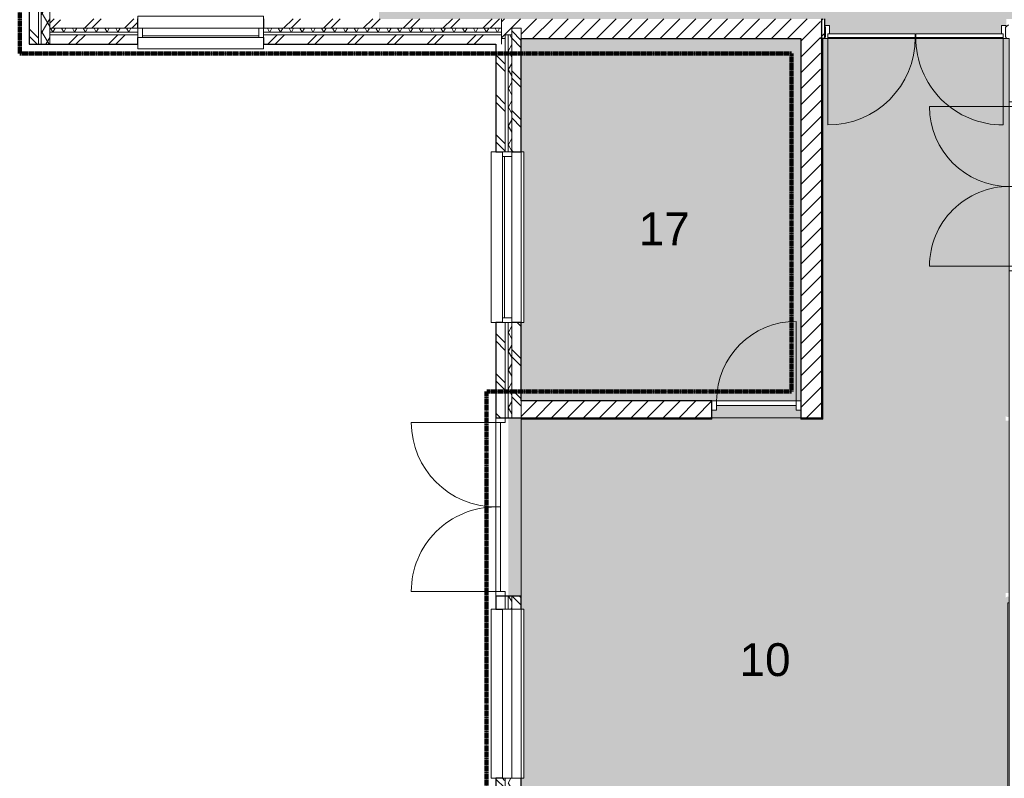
# Model space of a CAD drawing. Header units: millimetres. Extents: x 16156 to 109545, y -1019 to 113498.
# Tile 3 of 50: x 21932 to 32421, y 51251 to 59332. Entities that reach past the tile are written whole.
import ezdxf

# ---------------------------------------------------------------- set-up
doc = ezdxf.new("R2010")
doc.units = ezdxf.units.MM
doc.linetypes.add('Afbreeklijn', pattern=[9, 5, -2, 0, -2])
for name, color, linetype, lineweight in [('A--A2__Ruwbouw', 8, 'Continuous', 15), ('A--AR9__AlgVoorz', 1, 'Continuous', 9), ('A--L$01A__Algemeen', 7, 'Continuous', 9), ('A--L21__Buitenwanden', 3, 'Continuous', 9), ('A--L22__Binnenwanden', 2, 'Continuous', 9), ('A--L34__BalustradesLeuningen', 1, 'Continuous', 9), ('A--L3__Afbouw', 2, 'Continuous', 9), ('A--LD30__DetailPenMiddel', 3, 'Continuous', 9), ('A--LR9__AlgVoorz', 7, 'Continuous', 9), ('A--TR9__AlgVoorz', 1, 'Continuous', 13)]:
    doc.layers.add(name, color=color, linetype=linetype, lineweight=lineweight)
doc.styles.add('Arial', font='arial.ttf', dxfattribs={"height": 350})
pattern_1 = [(45, (0, 0), (-84.85281, 84.85281), [])]
pattern_2 = [(315, (27004.26, 51666.44), (212.132, 212.132), []), (315, (29204.26, 51666.44), (212.132, 212.132), [])]
pattern_3 = [(60, (0, 0), (-86.60254, 50), []), (120, (0, 0), (-86.60254, -50), [])]
pattern_4 = [(45, (24653.26, 59071.44), (-212.132, 212.132), []), (45, (24653.26, 61271.44), (-212.132, 212.132), [])]

# ---------------------------------------------------------------- blocks, each defined once
blk = doc.blocks.new('32_DO_WB_vo deur dubbel1 - vo 2-2130700-DO-Begane grond - Nieuwe situatie - Brandcompartimentering')
at = {"layer": 'A--L$01A__Algemeen'}
for p, q in [((-1190, 50), (-1190, 900)), ((510, 50), (510, 900))]:
    blk.add_line(p, q, dxfattribs=at)
for centre, start, end in [((-1190, 50), 360, 90), ((510, 50), 90, 180)]:
    blk.add_arc(centre, 850, start, end, dxfattribs=at)
at = {"layer": 'A--L3__Afbouw'}
for p, q in [((-1190, 50), (-1240, 50)), ((-1240, 50), (-1240, -50)), ((-340, 50), (-1190, 50)), ((-1190, 50), (-1190, 0)), ((-1190, -50), (-1190, 50)), ((-340, 0), (-340, 50)), ((510, 50), (-340, 50)), ((-340, 50), (-340, 0)), ((510, 0), (510, 50)), ((560, 50), (510, 50)), ((510, 50), (510, -50)), ((560, -50), (560, 50)), ((-1240, -50), (-1190, -50)), ((-1190, 0), (-340, 0)), ((-340, 0), (510, 0)), ((510, -50), (560, -50))]:
    blk.add_line(p, q, dxfattribs=at)
blk = doc.blocks.new('31_DO_WB_vo deur dubbel - vo-1920199-DO-Begane grond - Nieuwe situatie - Brandcompartimentering')
at = {"layer": 'A--L$01A__Algemeen'}
for p, q in [((-1265, 135), (-1265, 1035)), ((535, 135), (535, 1035))]:
    blk.add_line(p, q, dxfattribs=at)
for centre, start, end in [((-1265, 135), 360, 90), ((535, 135), 90, 180)]:
    blk.add_arc(centre, 900, start, end, dxfattribs=at)
at = {"layer": 'A--L3__Afbouw'}
for p, q in [((-1265, 135), (-1315, 135)), ((-1315, 135), (-1315, 35)), ((-365, 135), (-1265, 135)), ((-1265, 135), (-1265, 85)), ((-1265, 35), (-1265, 135)), ((-365, 85), (-365, 135)), ((535, 135), (-365, 135)), ((-365, 135), (-365, 85)), ((535, 85), (535, 135)), ((585, 135), (535, 135)), ((535, 135), (535, 35)), ((585, 35), (585, 135)), ((-1315, 35), (-1265, 35)), ((-1265, 85), (-365, 85)), ((-365, 85), (535, 85)), ((535, 35), (585, 35))]:
    blk.add_line(p, q, dxfattribs=at)
blk = doc.blocks.new('31_WI_WB_fixed glass - Ontwerpraam-2070651-DO-Begane grond - Nieuwe situatie - Brandcompartimentering')
at = {"layer": 'A--L3__Afbouw'}
for p, q in [((-900, 35), (-900, 165)), ((-900, 165), (900, 165)), ((900, 165), (900, 35)), ((-900, 35), (900, 35)), ((-900, -65), (-900, 35)), ((900, 35), (900, -65)), ((900, -65), (-900, -65)), ((-900, -179), (-900, -135)), ((-900, -179), (-900, -183)), ((-900, -183), (900, -183)), ((900, -135), (900, -179)), ((900, -183), (900, -179))]:
    blk.add_line(p, q, dxfattribs=at)
blk = doc.blocks.new('32_DO_WB_vo deur enkel2 - vo 2-2338776-DO-Begane grond - Nieuwe situatie - Brandcompartimentering')
at = {"layer": 'A--L$01A__Algemeen'}
blk.add_line((544, 90), (544, 938), dxfattribs=at)
blk.add_arc((544, 90), 848, 90, 180, dxfattribs=at)
at = {"layer": 'A--L3__Afbouw'}
for p, q in [((-304, 90), (-354, 90)), ((-354, 90), (-354, -10)), ((544, 90), (-304, 90)), ((-304, 90), (-304, 40)), ((-304, -10), (-304, 90)), ((-304, 40), (544, 40)), ((544, 40), (544, 90)), ((594, 90), (544, 90)), ((544, 90), (544, -10)), ((594, -10), (594, 90)), ((-354, -10), (-304, -10)), ((544, -10), (594, -10))]:
    blk.add_line(p, q, dxfattribs=at)
blk = doc.blocks.new('31_WI_WB_fixed glass - Ontwerpraam-2070376-DO-Begane grond - Nieuwe situatie - Brandcompartimentering')
at = {"layer": 'A--L3__Afbouw'}
for p, q in [((670, 183), (-670, 183)), ((-670, 183), (-670, 179)), ((-670, 135), (-670, 179)), ((670, 179), (670, 183)), ((670, 179), (670, 135)), ((-620, 65), (-670, 65)), ((-670, 65), (-670, -35)), ((-620, -35), (-620, 65)), ((620, 65), (-620, 65)), ((-620, 65), (-620, 44)), ((-620, 44), (620, 44)), ((620, 65), (620, -35)), ((670, 65), (620, 65)), ((620, 44), (620, 65)), ((670, -35), (670, 65)), ((-670, -35), (-620, -35)), ((-620, -35), (620, -35)), ((620, -35), (670, -35)), ((-670, -165), (-670, -135)), ((670, -165), (-670, -165)), ((670, -135), (670, -165))]:
    blk.add_line(p, q, dxfattribs=at)
blk = doc.blocks.new('31_WI_WB_fixed glass - Ontwerpraam-2070441-DO-Begane grond - Nieuwe situatie - Brandcompartimentering')
at = {"layer": 'A--L3__Afbouw'}
for p, q in [((908, 183), (-908, 183)), ((-908, 183), (-908, 179)), ((-908, 135), (-908, 179)), ((908, 179), (908, 183)), ((908, 179), (908, 135)), ((-858, 65), (-908, 65)), ((-908, 65), (-908, -35)), ((-858, -35), (-858, 65)), ((858, 65), (-858, 65)), ((-858, 65), (-858, 44)), ((-858, 44), (858, 44)), ((858, 65), (858, -35)), ((908, 65), (858, 65)), ((858, 44), (858, 65)), ((908, -35), (908, 65)), ((-908, -35), (-858, -35)), ((-858, -35), (858, -35)), ((858, -35), (908, -35)), ((-908, -165), (-908, -135)), ((908, -165), (-908, -165)), ((908, -135), (908, -165))]:
    blk.add_line(p, q, dxfattribs=at)
blk = doc.blocks.new('Railing - Railing-2437554-DO-Begane grond - Nieuwe situatie - Brandcompartimentering')
at = {"layer": 'A--L34__BalustradesLeuningen'}
for p, q in [((32459, 53121), (32459, 49717)), ((32471, 53121), (32459, 53121)), ((32471, 53121), (32474, 53121)), ((32459, 49717), (31399, 49717)), ((31399, 49717), (31399, 49705)), ((31399, 49702), (31399, 49705))]:
    blk.add_line(p, q, dxfattribs=at)
blk.add_open_spline([(32459, 49717), (32459, 49717), (32459, 49717), (32460, 49717), (32461, 49716), (32462, 49715), (32462, 49714), (32463, 49714), (32464, 49713), (32465, 49712), (32466, 49711), (32467, 49710), (32469, 49708), (32470, 49707), (32471, 49705)], degree=3, knots=[0, 0, 0, 0, 0.166667, 0.25, 0.333333, 0.416667, 0.458333, 0.5, 0.583333, 0.666667, 0.708333, 0.75, 0.833333, 1, 1, 1, 1], dxfattribs=at)
blk = doc.blocks.new('Railing - Railing-2437930-DO-Begane grond - Nieuwe situatie - Brandcompartimentering')
at = {"layer": 'A--L34__BalustradesLeuningen'}
for p, q in [((27274, 55091), (27274, 55088)), ((27274, 55088), (27274, 55091)), ((27274, 55088), (27274, 55076)), ((27274, 55088), (27274, 55076)), ((27274, 55076), (29306, 55076)), ((29306, 55091), (29306, 55088)), ((29306, 55088), (29306, 55091)), ((29306, 55076), (29306, 55088)), ((29306, 55076), (29306, 55088))]:
    blk.add_line(p, q, dxfattribs=at)
blk = doc.blocks.new('Railing - Railing-2438013-DO-Begane grond - Nieuwe situatie - Brandcompartimentering')
at = {"layer": 'A--L34__BalustradesLeuningen'}
for p, q in [((30474, 59131), (30474, 58631)), ((30489, 55076), (30489, 59131)), ((30254, 55088), (30254, 55091)), ((30254, 55088), (30254, 55076)), ((30254, 55077), (30254, 55076)), ((30254, 55076), (30489, 55076))]:
    blk.add_line(p, q, dxfattribs=at)
blk.add_open_spline([(30489, 55076), (30489, 55076), (30489, 55077), (30488, 55077), (30488, 55078), (30487, 55079), (30486, 55079), (30486, 55080), (30485, 55081), (30484, 55082), (30483, 55083), (30482, 55084), (30480, 55086), (30478, 55087), (30477, 55088)], degree=3, knots=[0, 0, 0, 0, 0.166667, 0.25, 0.333333, 0.416667, 0.458333, 0.5, 0.583333, 0.666667, 0.708333, 0.75, 0.833333, 1, 1, 1, 1], dxfattribs=at)
blk = doc.blocks.new('N_frame_border_rebate_single_brickmold_2sided - jamb_border-2542699-DO-Begane grond - Nieuwe situatie - Brandcompartimentering')
at = {"layer": 'A--L$01A__Algemeen', "color": 9}
for p, q in [((0, 0), (-33, 0)), ((-33, 0), (-33, -52)), ((0, -15), (0, 0)), ((-33, -52), (-50, -52)), ((-50, -52), (-50, -140)), ((-10, -125), (-10, -15)), ((-10, -15), (0, -15)), ((-50, -140), (0, -140)), ((0, -125), (-10, -125)), ((0, -140), (0, -125))]:
    blk.add_line(p, q, dxfattribs=at)
blk = doc.blocks.new('N_frame_border_rebate_single_brickmold_2sided - jamb_border-2542700-DO-Begane grond - Nieuwe situatie - Brandcompartimentering')
at = {"layer": 'A--L$01A__Algemeen', "color": 9}
for p, q in [((0, 140), (-50, 140)), ((-50, 140), (-50, 52)), ((-10, 15), (-10, 125)), ((-10, 125), (0, 125)), ((0, 125), (0, 140)), ((-50, 52), (-33, 52)), ((-33, 52), (-33, 0)), ((-33, 0), (0, 0)), ((0, 15), (-10, 15)), ((0, 0), (0, 15))]:
    blk.add_line(p, q, dxfattribs=at)
blk = doc.blocks.new('N_door_leaf_single_generic - N_door_leaf_single_generic-2661229-DO-Begane grond - Nieuwe situatie - Brandcompartimentering')
at = {"layer": 'A--L3__Afbouw', "color": 9}
for p, q in [((-465, 40), (-465, 0)), ((465, 40), (-465, 40)), ((-465, 0), (465, 0)), ((465, 0), (465, 40))]:
    blk.add_line(p, q, dxfattribs=at)
blk = doc.blocks.new('N_door_leaf_single_generic - N_door_leaf_single_generic-2661249-DO-Begane grond - Nieuwe situatie - Brandcompartimentering')
at = {"layer": 'A--L3__Afbouw', "color": 9}
for p, q in [((-465, 40), (-465, 0)), ((465, 40), (-465, 40)), ((-465, 0), (465, 0)), ((465, 0), (465, 40))]:
    blk.add_line(p, q, dxfattribs=at)
blk = doc.blocks.new('N_operation - N_operation-2661239-DO-Begane grond - Nieuwe situatie - Brandcompartimentering')
at = {"layer": 'A--L$01A__Algemeen', "color": 9}
blk.add_line((-465, 20), (-465, 950), dxfattribs=at)
blk.add_arc((-465, 20), 930, 360, 90, dxfattribs=at)
blk = doc.blocks.new('N_operation - N_operation-2661259-DO-Begane grond - Nieuwe situatie - Brandcompartimentering')
at = {"layer": 'A--L$01A__Algemeen', "color": 9}
blk.add_line((465, 20), (465, 950), dxfattribs=at)
blk.add_arc((465, 20), 930, 90, 180, dxfattribs=at)

msp = doc.modelspace()

# ---------------------------------------------------------------- hatches: boundary and pattern name
at = {"layer": 'A--A2__Ruwbouw', "lineweight": 9}
h = msp.add_hatch(dxfattribs=at)
h.set_pattern_fill('FP_7', color=256, angle=45, style=0, pattern_type=2)
h.set_pattern_definition([(315, (22032.26, 62124.94), (212.132, 212.132), []), (315, (24232.26, 62124.94), (212.132, 212.132), [])])
h.paths.add_polyline_path([(22032, 59071), (22132, 59071), (22132, 60011), (22032, 60011), (22032, 59141)])
h.paths.add_polyline_path([(22123, 61826), (22132, 61826), (22132, 64908), (22032, 64908), (22032, 61826), (22102, 61826)])
h = msp.add_hatch(dxfattribs=at)
h.set_pattern_fill('FP_4', color=256, angle=60, style=0, pattern_type=2)
h.set_pattern_definition(pattern_3)
h.paths.add_polyline_path([(22252, 59071), (22252, 60011), (22162, 60011), (22162, 59071)])
h.paths.add_polyline_path([(22162, 61826), (22252, 61826), (22252, 64908), (22162, 64908), (22162, 63459)])
h = msp.add_hatch(dxfattribs=at)
h.set_pattern_fill('FP_6', color=256, angle=45, style=0, pattern_type=2)
h.set_pattern_definition(pattern_4)
h.paths.add_polyline_path([(22694, 59241), (23190, 59241), (23190, 59341), (22452, 59341), (22452, 59332), (22352, 59332), (22349, 59341), (22252, 59341), (22252, 59241), (22452, 59241)])
h.paths.add_polyline_path([(26430, 59241), (27064, 59241), (27064, 59341), (24530, 59341), (24530, 59241), (25496, 59241)])
h = msp.add_hatch(dxfattribs=at)
h.set_pattern_fill('FP_1', color=256, angle=45, style=0, pattern_type=2)
h.set_pattern_definition(pattern_1)
h.paths.add_polyline_path([(30464, 59131), (30464, 59341), (27064, 59341), (27064, 59141), (27074, 59131), (27104, 59131), (27104, 59171), (27174, 59171), (27174, 59241), (27274, 59241), (27274, 59131), (30254, 59131)])
h = msp.add_hatch(dxfattribs=at)
h.set_pattern_fill('FP_1', color=256, angle=45, style=0, pattern_type=2)
h.set_pattern_definition(pattern_1)
h.paths.add_polyline_path([(32464, 59131), (32464, 59341), (32442, 59341), (32442, 59131)])
h.paths.add_polyline_path([(30474, 59131), (30507, 59131), (30507, 59341), (30474, 59341), (30474, 59201)])
h = msp.add_hatch(dxfattribs=at)
h.set_pattern_fill('FP_4', color=256, angle=60, style=0, pattern_type=2)
h.set_pattern_definition(pattern_3)
h.paths.add_polyline_path([(26897, 59201), (27064, 59201), (27064, 59241), (24530, 59241), (24530, 59201), (26430, 59201)])
h.paths.add_polyline_path([(22352, 59201), (23190, 59201), (23190, 59241), (22252, 59241), (22252, 59201)])
h = msp.add_hatch(dxfattribs=at)
h.set_pattern_fill('FP_6', color=256, angle=45, style=0, pattern_type=2)
h.set_pattern_definition(pattern_4)
h.paths.add_polyline_path([(27004, 59071), (27064, 59071), (27064, 59171), (24530, 59171), (24530, 59071), (26897, 59071)])
h.paths.add_polyline_path([(22694, 59071), (23190, 59071), (23190, 59171), (22252, 59171), (22252, 59071)])
h = msp.add_hatch(dxfattribs=at)
h.set_pattern_fill('FP_4', color=256, angle=60, style=0, pattern_type=2)
h.set_pattern_definition(pattern_3)
h.paths.add_polyline_path([(27134, 44161), (27174, 44161), (27174, 48632), (27134, 48632), (27134, 44162)])
h.paths.add_polyline_path([(27134, 49449), (27174, 49449), (27174, 49835), (27134, 49835), (27134, 49582)])
h.paths.add_polyline_path([(27134, 50653), (27174, 50653), (27174, 51251), (27134, 51251), (27134, 50949)])
h.paths.add_polyline_path([(27139, 53051), (27174, 53051), (27174, 53191), (27134, 53191), (27134, 53051)])
h.paths.add_polyline_path([(27139, 55091), (27174, 55091), (27174, 56108), (27134, 56108), (27134, 55091)])
h.paths.add_polyline_path([(27174, 57924), (27174, 59171), (27134, 59171), (27134, 57924)])
h = msp.add_hatch(dxfattribs=at)
h.set_pattern_fill('FP_5', color=256, angle=45, style=0, pattern_type=2)
h.set_pattern_definition(pattern_2)
h.paths.add_polyline_path([(27174, 44261), (27274, 44261), (27274, 48632), (27174, 48632), (27174, 45263)])
h.paths.add_polyline_path([(27274, 49449), (27267, 49835), (27174, 49835), (27174, 49449), (27256, 49449)])
h.paths.add_polyline_path([(27247, 50653), (27274, 50653), (27274, 51251), (27174, 51251), (27174, 50653), (27245, 50653)])
h.paths.add_polyline_path([(27274, 53051), (27274, 53191), (27174, 53191), (27182, 53051)])
h.paths.add_polyline_path([(27174, 55091), (27274, 55091), (27274, 56108), (27174, 56108), (27174, 55804)])
h.paths.add_polyline_path([(27174, 57924), (27274, 57924), (27274, 59241), (27174, 59241), (27174, 58910)])
h = msp.add_hatch(dxfattribs=at)
h.set_pattern_fill('FP_5', color=256, angle=45, style=0, pattern_type=2)
h.set_pattern_definition(pattern_2)
h.paths.add_polyline_path([(27104, 44091), (27098, 48632), (27004, 48632), (27004, 44091), (27074, 44091)])
h.paths.add_polyline_path([(27101, 49449), (27104, 49449), (27098, 49835), (27004, 49835), (27004, 49449), (27099, 49449)])
h.paths.add_polyline_path([(27074, 50653), (27104, 50653), (27098, 51251), (27004, 51251), (27004, 50653)])
h.paths.add_polyline_path([(27095, 53051), (27104, 53051), (27098, 53191), (27004, 53191), (27004, 53051), (27074, 53051)])
h.paths.add_polyline_path([(27004, 55091), (27104, 55091), (27104, 56108), (27004, 56108), (27004, 55804)])
h.paths.add_polyline_path([(27104, 57924), (27104, 59131), (27064, 59131), (27064, 59071), (27004, 59071), (27004, 57924), (27095, 57924)])
h = msp.add_hatch(dxfattribs=at)
h.set_pattern_fill('FP_1', color=256, angle=45, style=0, pattern_type=2)
h.set_pattern_definition(pattern_1)
h.paths.add_polyline_path([(30254, 55091), (30474, 55091), (30474, 58631), (30464, 58631), (30464, 59131), (30254, 59131), (30254, 58910)])
h = msp.add_hatch(dxfattribs=at)
h.set_pattern_fill('FP_1', color=256, angle=45, style=0, pattern_type=2)
h.set_pattern_definition([(45, (0, 0), (-84.85281, 84.85281), [])])
h.paths.add_polyline_path([(29306, 55091), (29306, 55271), (27274, 55271), (27274, 55091), (27364, 55091)])
at = {"layer": 'A--AR9__AlgVoorz'}
h = msp.add_hatch(color=254, dxfattribs=at)
h.paths.add_polyline_path([(32442, 59236), (32442, 59271), (32432, 59256), (32432, 59236)])
h.paths.add_polyline_path([(34053, 60575), (34043, 60537), (34028, 60556), (34053, 60575)])
h.paths.add_polyline_path([(34242, 60521), (34186, 60521), (34186, 59761), (34138, 59746), (34138, 59726), (34108, 59726), (34108, 60521), (34048, 60528), (34061, 60537), (34068, 60541), (34066, 60546), (34061, 60546), (34048, 60537), (34055, 60572), (34068, 60566), (34068, 60572), (34053, 60577), (34053, 60591), (34108, 60591), (34110, 60666), (34138, 60666), (34138, 60646), (34186, 60631), (34186, 60591), (34246, 60584), (34242, 60521)])
h.paths.add_polyline_path([(34193, 60646), (34148, 60651), (34148, 60736), (34193, 60736), (34193, 60651)])
h.paths.add_polyline_path([(36148, 64546), (36153, 64591), (36238, 64591), (36238, 64546), (36153, 64546)])
h.paths.add_polyline_path([(39048, 64546), (39053, 64591), (39138, 64591), (39138, 64546), (39053, 64546)])
h.paths.add_polyline_path([(41948, 64546), (41953, 64591), (42038, 64591), (42038, 64546), (41953, 64546)])
h.paths.add_polyline_path([(44848, 64546), (44853, 64591), (44938, 64591), (44938, 64546), (44853, 64546)])
h.paths.add_polyline_path([(47748, 64546), (47753, 64591), (47838, 64591), (47838, 64546), (47753, 64546)])
h.paths.add_polyline_path([(48738, 64641), (48751, 64641), (48751, 64654)])
h.paths.add_polyline_path([(48723, 66041), (48738, 66031), (48801, 66031), (48801, 66041), (48738, 66041)])
h.paths.add_polyline_path([(30474, 75811), (30468, 75800), (30412, 75800), (30412, 75790), (30474, 75790), (30489, 75800)])
h.paths.add_polyline_path([(30507, 59271), (30507, 59236), (30517, 59241), (30511, 59266)])
h.paths.add_polyline_path([(30557, 59236), (32392, 59236), (32392, 59271), (32442, 59271), (32442, 59341), (34248, 59341), (34248, 59381), (34198, 59385), (34202, 59746), (34248, 59746), (34241, 60156), (34227, 60156), (34234, 60519), (34247, 60528), (34248, 60591), (34248, 60646), (34198, 60651), (34202, 64541), (34367, 64541), (34367, 64641), (34467, 64641), (34467, 64541), (35248, 64537), (35248, 64491), (35373, 64499), (35378, 64513), (35738, 64506), (35738, 64491), (36148, 64491), (36153, 64541), (38148, 64537), (38148, 64491), (38273, 64499), (38278, 64513), (38638, 64506), (38638, 64491), (39048, 64499), (39053, 64541), (40366, 64541), (40366, 64641), (40466, 64641), (40466, 64541), (41048, 64537), (41048, 64491), (41173, 64499), (41178, 64513), (41538, 64506), (41538, 64491), (41948, 64499), (41953, 64541), (44003, 64541), (44003, 64553), (43963, 64553), (43948, 64601), (43928, 64601), (43928, 64631), (44004, 64631), (44010, 64691), (44019, 64677), (44024, 64667), (44028, 64674), (44021, 64685), (44024, 64697), (44038, 64711), (44052, 64679), (44048, 64672), (44056, 64658), (44057, 64685), (44073, 64691), (44073, 64631), (44868, 64629), (44868, 64601), (44847, 64596), (44833, 64553), (44073, 64553), (44073, 64541), (46367, 64541), (46367, 64641), (46467, 64641), (46467, 64541), (46903, 64541), (46903, 64553), (46863, 64553), (46848, 64601), (46828, 64601), (46828, 64631), (46904, 64631), (46910, 64691), (46919, 64677), (46924, 64667), (46928, 64674), (46921, 64685), (46924, 64697), (46938, 64711), (46952, 64679), (46948, 64672), (46956, 64658), (46957, 64685), (46973, 64691), (46973, 64631), (47768, 64629), (47768, 64601), (47747, 64596), (47733, 64553), (46973, 64553), (46978, 64541), (48738, 64541), (48742, 64941), (48801, 64941), (48801, 64951), (48738, 64951), (48723, 64941), (48723, 64991), (48801, 64991), (48798, 65991), (48723, 65991), (48723, 66041), (46212, 66041), (46212, 66103), (45012, 66103), (45012, 66041), (44999, 66053), (44999, 66041), (44899, 66041), (44899, 66053), (44887, 66053), (44887, 66041), (43887, 66041), (43887, 66103), (42687, 66103), (42687, 66041), (35036, 66041), (35036, 66091), (33836, 66091), (33836, 66041), (32420, 66048), (32420, 66991), (32470, 66991), (32470, 73088), (32420, 73088), (32420, 73988), (32470, 73988), (32470, 75239), (32420, 75239), (32420, 76191), (30474, 76191), (30474, 75811), (30557, 75811), (30557, 75765), (30537, 75780), (30492, 75780), (30489, 75765), (30461, 75765), (30461, 75750), (30412, 75750), (30412, 74750), (30461, 74750), (30462, 74735), (30489, 74735), (30489, 74700), (30461, 74710), (30412, 74710), (30412, 74700), (30474, 74700), (30468, 70000), (30412, 70000), (30412, 69990), (30474, 69990), (30489, 70000), (30489, 69965), (30461, 69965), (30461, 69950), (30412, 69950), (30412, 68950), (30461, 68950), (30462, 68935), (30489, 68935), (30489, 68900), (30461, 68910), (30412, 68910), (30412, 68900), (30474, 68900), (30474, 64280), (30462, 64292), (30462, 64280), (25760, 64280), (25760, 62844), (25697, 62844), (25697, 62834), (25760, 62841), (25765, 62844), (25760, 62794), (25697, 62794), (25697, 61794), (25765, 61794), (25760, 61748), (25747, 61754), (25697, 61754), (25697, 61744), (25760, 61744), (25760, 59341), (30464, 59341), (30464, 59236), (30474, 59241), (30476, 59341), (30507, 59341), (30507, 59271), (30557, 59271), (30557, 59241)])
h.paths.add_polyline_path([(34186, 59656), (34148, 59656), (34148, 59746), (34193, 59741), (34193, 59656)])
h.paths.add_polyline_path([(25747, 64280), (25760, 64280), (25747, 64292)])
h.paths.add_polyline_path([(48798, 64491), (48801, 64491), (48794, 64541), (48798, 64537), (48798, 64491)])
h.paths.add_polyline_path([(38267, 64493), (38203, 64493), (38203, 64553), (38163, 64553), (38148, 64601), (38128, 64601), (38128, 64631), (38204, 64631), (38210, 64691), (38219, 64677), (38224, 64667), (38228, 64674), (38221, 64685), (38224, 64697), (38238, 64711), (38252, 64679), (38248, 64672), (38256, 64658), (38257, 64685), (38273, 64691), (38273, 64631), (39068, 64629), (39068, 64601), (39047, 64596), (39033, 64553), (38273, 64553), (38273, 64498)])
h.paths.add_polyline_path([(35351, 64493), (35303, 64493), (35303, 64553), (35263, 64553), (35248, 64601), (35228, 64601), (35228, 64631), (35304, 64631), (35310, 64691), (35319, 64677), (35324, 64667), (35328, 64674), (35321, 64685), (35324, 64697), (35338, 64711), (35352, 64679), (35348, 64672), (35356, 64658), (35357, 64685), (35373, 64691), (35373, 64631), (36168, 64629), (36168, 64601), (36147, 64596), (36133, 64553), (35373, 64553), (35367, 64493), (35358, 64493)])
h.paths.add_polyline_path([(41103, 64493), (41103, 64553), (41063, 64553), (41048, 64601), (41028, 64601), (41028, 64631), (41104, 64631), (41110, 64691), (41119, 64677), (41124, 64667), (41128, 64674), (41121, 64685), (41124, 64697), (41138, 64711), (41152, 64679), (41148, 64672), (41156, 64658), (41157, 64685), (41173, 64691), (41173, 64631), (41968, 64629), (41968, 64601), (41947, 64596), (41933, 64553), (41173, 64553), (41167, 64493), (41104, 64493)])
h.paths.add_polyline_path([(46758, 64546), (46758, 64591), (46848, 64591), (46843, 64546), (46795, 64546)])
h.paths.add_polyline_path([(43858, 64546), (43858, 64591), (43948, 64591), (43942, 64546)])
h.paths.add_polyline_path([(40958, 64546), (40958, 64591), (41048, 64591), (41043, 64546)])
h.paths.add_polyline_path([(38058, 64546), (38058, 64591), (38148, 64591), (38143, 64546), (38105, 64546)])
h.paths.add_polyline_path([(35248, 64546), (35158, 64546), (35158, 64591), (35248, 64591), (35248, 64553)])
h.paths.add_polyline_path([(46457, 64551), (46457, 64631), (46377, 64629), (46377, 64551)])
h.paths.add_polyline_path([(40456, 64551), (40456, 64631), (40376, 64629), (40376, 64551), (40440, 64551)])
h.paths.add_polyline_path([(34377, 64551), (34457, 64551), (34457, 64631), (34377, 64631)])
h.paths.add_polyline_path([(30537, 68908), (30497, 68910), (30497, 69978), (30537, 69978), (30537, 69620)])
h.paths.add_polyline_path([(30557, 69965), (30537, 69980), (30492, 69980), (30489, 70000), (30474, 70011), (30557, 70011), (30557, 70000)])
h.paths.add_polyline_path([(30497, 74708), (30497, 75778), (30537, 75778), (30537, 74708)])
h.paths.add_polyline_path([(31851, 76241), (31851, 76291), (31901, 76291), (31901, 76351), (31001, 76351), (31001, 76291), (31051, 76291), (31051, 76241), (31100, 76241)])
h = msp.add_hatch(color=254, dxfattribs=at)
h.paths.add_polyline_path([(32442, 59131), (32442, 59236), (32432, 59236), (32432, 59146)])
h.paths.add_polyline_path([(30507, 59131), (30517, 59146), (30517, 59236), (30507, 59236), (30507, 59146)])
h.paths.add_polyline_path([(29055, 49687), (29016, 49698), (29035, 49712), (29054, 49688)])
h.paths.add_polyline_path([(29055, 49642), (29055, 49642), (29056, 49687), (29070, 49692), (29070, 49642), (29165, 49642), (29165, 49702), (30499, 49702), (30499, 49682), (30549, 49682), (30549, 49642), (31349, 49642), (31349, 49682), (31399, 49682), (31399, 49717), (32459, 49717), (32465, 53121), (32474, 53121), (32474, 53185), (32449, 53185), (32434, 53175), (32434, 53225), (32474, 53225), (32474, 55060), (32434, 55060), (32434, 55110), (32449, 55100), (32474, 55100), (32474, 59131), (32409, 59131), (32407, 59183), (32392, 59183), (32392, 59236), (30557, 59236), (30557, 59183), (30540, 59183), (30540, 59131), (30489, 59131), (30483, 55077), (30254, 55082), (30254, 55171), (30204, 55171), (30204, 55181), (29356, 55181), (29356, 55171), (29306, 55171), (29306, 55091), (27139, 55091), (27139, 53191), (27274, 53191), (27274, 53051), (27304, 53051), (27304, 51251), (27274, 51251), (27274, 50653), (27304, 50653), (27304, 49835), (27274, 49835), (27278, 49702), (28185, 49702), (28185, 49642), (29001, 49642), (29007, 49692), (29016, 49680), (29021, 49673), (29025, 49675), (29025, 49680), (29016, 49692), (29046, 49682), (29045, 49673), (29051, 49673), (29054, 49642)])
h.paths.add_polyline_path([(30474, 58631), (30474, 59236), (30464, 59236), (30464, 58631)])
h.paths.add_polyline_path([(31100, 59141), (30542, 59146), (30542, 59181), (31472, 59181), (31472, 59141)])
h.paths.add_polyline_path([(32407, 59141), (31477, 59141), (31477, 59181), (32407, 59177), (32407, 59146)])
h = msp.add_hatch(color=254, dxfattribs=at)
h.paths.add_polyline_path([(30204, 55181), (30204, 55221), (29356, 55221), (29356, 55181), (30041, 55181)])
h.paths.add_polyline_path([(27364, 55271), (30254, 55271), (30254, 59131), (27274, 59131), (27274, 57924), (27304, 57924), (27304, 56108), (27274, 56108), (27274, 55271), (27304, 55271)])

# ---------------------------------------------------------------- linework, layer by layer
at = {"layer": 'A--L21__Buitenwanden', "lineweight": 30}
for p, q in [((22032, 60011), (22032, 59071)), ((23190, 59241), (23190, 59341)), ((24530, 59341), (24530, 59241)), ((22032, 59071), (23190, 59071)), ((23190, 59071), (23190, 59141)), ((24530, 59141), (24530, 59071)), ((24530, 59071), (27004, 59071)), ((27004, 59071), (27004, 57924)), ((27274, 57924), (27274, 59131)), ((27004, 57924), (27074, 57924)), ((27174, 57924), (27274, 57924)), ((27074, 56108), (27004, 56108)), ((27004, 56108), (27004, 55091)), ((27274, 56108), (27174, 56108)), ((27274, 55271), (27274, 56108)), ((27004, 55091), (27274, 55091)), ((27274, 53191), (27004, 53191)), ((27004, 53191), (27004, 53051)), ((27274, 53051), (27274, 53191)), ((27004, 53051), (27074, 53051)), ((27074, 51251), (27004, 51251)), ((27004, 51251), (27004, 50653)), ((27274, 50653), (27274, 51251))]:
    msp.add_line(p, q, dxfattribs=at)
at = {"layer": 'A--L21__Buitenwanden', "lineweight": 15}
for p, q in [((22132, 60011), (22132, 59071)), ((22162, 60011), (22162, 59071)), ((22252, 60011), (22252, 59071)), ((27064, 59071), (27064, 59341)), ((22252, 59241), (23190, 59241)), ((22252, 59201), (23190, 59201)), ((22252, 59171), (23190, 59171)), ((24530, 59241), (27064, 59241)), ((24530, 59201), (27064, 59201)), ((24530, 59171), (27064, 59171)), ((27104, 59171), (27104, 57924)), ((27104, 59171), (27174, 59171)), ((27134, 59171), (27134, 57924)), ((27174, 59241), (27274, 59241)), ((27174, 59241), (27174, 57924)), ((27274, 59131), (27274, 59241)), ((27104, 56108), (27104, 55091)), ((27134, 56108), (27134, 55091)), ((27174, 56108), (27174, 55091)), ((27104, 53191), (27104, 53051)), ((27134, 53191), (27134, 53051)), ((27174, 53191), (27174, 53051)), ((27104, 51251), (27104, 50653))]:
    msp.add_line(p, q, dxfattribs=at)
at = {"layer": 'A--L22__Binnenwanden', "lineweight": 30}
for p, q in [((30474, 59341), (30474, 55091)), ((30507, 59131), (30507, 59341)), ((27274, 59131), (30254, 59131)), ((30254, 59131), (30254, 55091)), ((30507, 59131), (30464, 59131)), ((29306, 55271), (27274, 55271)), ((29306, 55091), (29306, 55271)), ((27274, 55091), (29306, 55091)), ((30254, 55091), (30474, 55091))]:
    msp.add_line(p, q, dxfattribs=at)
at = {"layer": 'A--L22__Binnenwanden', "lineweight": 15}
for p, q in [((27064, 59131), (27104, 59131)), ((27274, 55271), (27274, 55091))]:
    msp.add_line(p, q, dxfattribs=at)
at = {"layer": 'A--LD30__DetailPenMiddel', "linetype": 'Afbreeklijn', "lineweight": 100}
for p, q in [((21932, 76111), (21932, 58971)), ((30154, 58971), (21932, 58971)), ((30154, 58971), (30154, 55371)), ((26904, 55371), (26904, 43891)), ((30154, 55371), (26904, 55371))]:
    msp.add_line(p, q, dxfattribs=at)
at = {"layer": 'A--LR9__AlgVoorz', "flags": 128}
for points in [[(27274, 55271), (30254, 55271), (30254, 59130), (30254, 59131), (27274, 59131), (27274, 59070)], [(32474, 49702), (32474, 53121), (32474, 55219), (32474, 59131), (30474, 59131), (30474, 55091), (27274, 55091), (27274, 49702), (30041, 49702), (30189, 49702)]]:
    msp.add_lwpolyline(points, close=True, dxfattribs=at)

# ---------------------------------------------------------------- block references
at = {"layer": 'A--L$01A__Algemeen', "color": 9, "rotation": 180}
for name, p in [('N_frame_border_rebate_single_brickmold_2sided - jamb_border-2542699-DO-Begane grond - Nieuwe situatie - Brandcompartimentering', (30507, 59131)), ('N_operation - N_operation-2661259-DO-Begane grond - Nieuwe situatie - Brandcompartimentering', (31007, 59161)), ('N_operation - N_operation-2661239-DO-Begane grond - Nieuwe situatie - Brandcompartimentering', (31942, 59161))]:
    msp.add_blockref(name, p, dxfattribs=at)
at = {"layer": 'A--L$01A__Algemeen', "color": 9}
msp.add_blockref('N_frame_border_rebate_single_brickmold_2sided - jamb_border-2542700-DO-Begane grond - Nieuwe situatie - Brandcompartimentering', (32442, 59131), dxfattribs=at)
at = {"layer": 'A--L34__BalustradesLeuningen'}
for name in ['Railing - Railing-2438013-DO-Begane grond - Nieuwe situatie - Brandcompartimentering', 'Railing - Railing-2437930-DO-Begane grond - Nieuwe situatie - Brandcompartimentering', 'Railing - Railing-2437554-DO-Begane grond - Nieuwe situatie - Brandcompartimentering']:
    msp.add_blockref(name, (0, 0), dxfattribs=at)
at = {"layer": 'A--L3__Afbouw'}
for name, p, rotation in [('31_WI_WB_fixed glass - Ontwerpraam-2070376-DO-Begane grond - Nieuwe situatie - Brandcompartimentering', (23860, 59206), 180), ('32_DO_WB_vo deur dubbel1 - vo 2-2130700-DO-Begane grond - Nieuwe situatie - Brandcompartimentering', (32524, 57896), 89.99999999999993), ('31_WI_WB_fixed glass - Ontwerpraam-2070441-DO-Begane grond - Nieuwe situatie - Brandcompartimentering', (27139, 57016), 89.9999999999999), ('31_DO_WB_vo deur dubbel - vo-1920199-DO-Begane grond - Nieuwe situatie - Brandcompartimentering', (27139, 54507), 89.9999999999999), ('31_WI_WB_fixed glass - Ontwerpraam-2070651-DO-Begane grond - Nieuwe situatie - Brandcompartimentering', (27139, 52151), 269.9999999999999)]:
    msp.add_blockref(name, p, dxfattribs=dict(at, rotation=rotation))
at = {"layer": 'A--L3__Afbouw', "color": 9, "rotation": 180}
for name, p in [('N_door_leaf_single_generic - N_door_leaf_single_generic-2661249-DO-Begane grond - Nieuwe situatie - Brandcompartimentering', (31007, 59181)), ('N_door_leaf_single_generic - N_door_leaf_single_generic-2661229-DO-Begane grond - Nieuwe situatie - Brandcompartimentering', (31942, 59181))]:
    msp.add_blockref(name, p, dxfattribs=at)
at = {"layer": 'A--L3__Afbouw'}
msp.add_blockref('32_DO_WB_vo deur enkel2 - vo 2-2338776-DO-Begane grond - Nieuwe situatie - Brandcompartimentering', (29660, 55181), dxfattribs=at)

# ---------------------------------------------------------------- texts
at = {"layer": 'A--TR9__AlgVoorz', "char_height": 350, "width": 673.42, "attachment_point": 1, "style": 'Arial'}
for s, insert in [('17', (28526, 57280)), ('10', (29600, 52690))]:
    msp.add_mtext(s, dxfattribs=dict(at, insert=insert))

doc.saveas('drawing.dxf')
